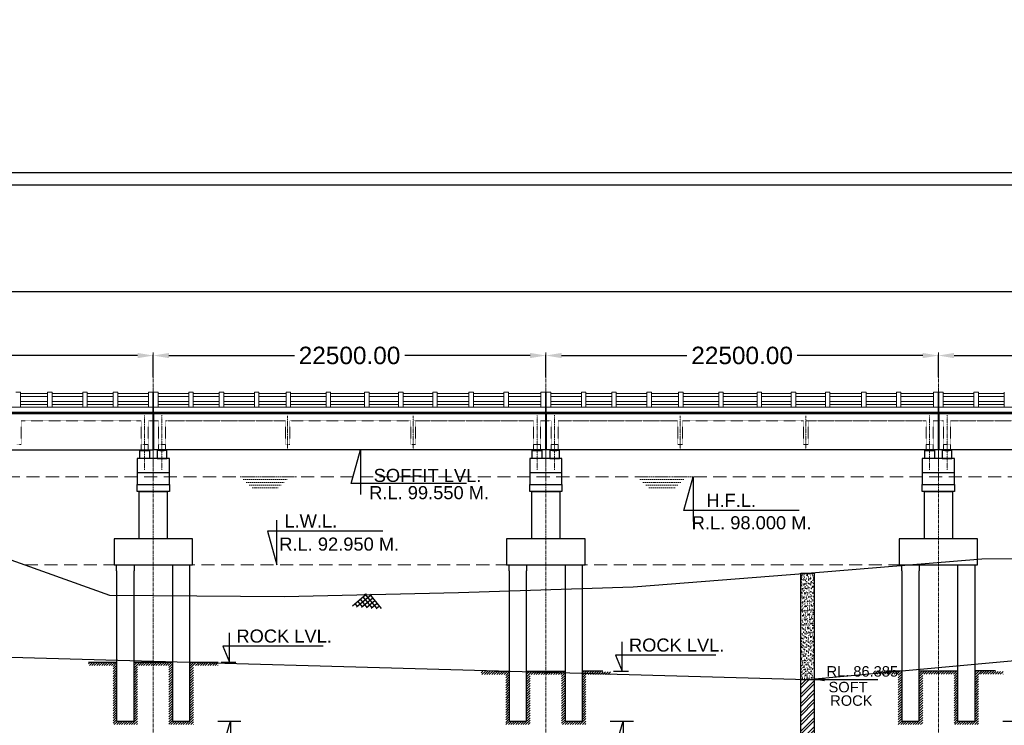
# Model space of a CAD drawing. Header units: inches. Extents: x 4599583 to 28059683, y 2538860 to 28133222499.
# Tile 20 of 89: x 4641029 to 4697463, y 28133014032 to 28133054472. Entities that reach past the tile are written whole.
import ezdxf

# ---------------------------------------------------------------- set-up
doc = ezdxf.new("R2010")
doc.units = ezdxf.units.IN
doc.header["$MEASUREMENT"] = 0
for name, pattern in [('CENTER', [2, 1.25, -0.25, 0.25, -0.25]), ('DASHED', [0.75, 0.5, -0.25]), ('DASHED2', [0.375, 0.25, -0.125]), ('HIDDEN', [0.375, 0.25, -0.125])]:
    doc.linetypes.add(name, pattern=pattern)
for name, color, linetype in [('3', 201, 'Continuous'), ('CENTER', 3, 'CENTER'), ('CHAINAGE', 7, 'Continuous'), ('CHNGE', 31, 'Continuous'), ('DRG', 210, 'Continuous'), ('text', 7, 'Continuous')]:
    doc.layers.add(name, color=color, linetype=linetype)
for name, color, linetype, lineweight in [('CEN', 3, 'CENTER', 13), ('GL', 5, 'Continuous', 30), ('PITCH', 8, 'Continuous', 5), ('STR', 7, 'Continuous', 25), ('SYM', 8, 'Continuous', 5)]:
    doc.layers.add(name, color=color, linetype=linetype, lineweight=lineweight)
doc.layers.add('dim', color=7, linetype='Continuous', plot=False)
doc.styles.add('L', font='arial.ttf')
doc.styles.add('ROMANS', font='arial.ttf')
doc.dimstyles.new('ROMANS', dxfattribs={"dimtxt": 1000, "dimasz": 850, "dimexe": 100, "dimexo": 100, "dimgap": 25, "dimtad": 1, "dimdec": 0, "dimzin": 9, "dimdsep": 46, "dimtxsty": 'ROMANS', "dimcen": 325, "dimclrd": 4, "dimclre": 4, "dimclrt": 6, "dimadec": 0, "dimazin": 0, "dimtfac": 1, "dimtdec": 0, "dimtmove": 0, "dimatfit": 3, "dimfxl": 1, "dimtolj": 1, "dimtzin": 9, "dimarcsym": 0})
doc.dimstyles.new('Standard$0', dxfattribs={"dimtxt": 60, "dimasz": 60, "dimexe": 60, "dimexo": 60, "dimgap": 25, "dimtad": 0, "dimtih": 1, "dimtoh": 1, "dimlfac": -0.001, "dimzin": 0, "dimdsep": 46, "dimtxsty": 'ROMANS', "dimcen": 30, "dimclrd": 256, "dimclre": 256, "dimclrt": 4, "dimadec": 0, "dimazin": 0, "dimtfac": 1, "dimtix": 1, "dimtofl": 0, "dimtmove": 0, "dimatfit": 0, "dimfxl": 1, "dimtolj": 1, "dimtzin": 0, "dimlwd": -1, "dimlwe": -1, "dimarcsym": 0})

# ---------------------------------------------------------------- blocks, each defined once
blk = doc.blocks.new('A$C691546F7')
at = {"layer": 'GL', "color": 71}
for p, q in [((0, 24), (545, 569)), ((181, 0), (749, 569)), ((385, 0), (820, 435)), ((846, 0), (411, 435)), ((1050, 0), (481, 569)), ((232, 0), (104, 128)), ((436, 0), (206, 230)), ((641, 0), (308, 332)), ((590, 0), (922, 332)), ((999, 0), (1127, 128))]:
    blk.add_line(p, q, dxfattribs=at)
for points in [[(1231, 24), (686, 569)], [(794, 0), (1025, 230)]]:
    blk.add_lwpolyline(points, dxfattribs=at)
blk = doc.blocks.new('*D59')
at = {"layer": 'Defpoints', "color": 0, "transparency": 16777216}
for p in [(4626184, 28133035224), (4626184, 28133033928), (4648684, 28133033928)]:
    blk.add_point(p, dxfattribs=at)
at = {"layer": 'DRG', "color": 4, "lineweight": -2, "transparency": 16777216}
for p, q in [((4626184, 28133033978), (4626184, 28133035274)), ((4627084, 28133035224), (4634275, 28133035224)), ((4647784, 28133035224), (4640594, 28133035224)), ((4648684, 28133033978), (4648684, 28133035274))]:
    blk.add_line(p, q, dxfattribs=at)
at = {"layer": 'DRG', "color": 4, "transparency": 16777216}
for points in [[(4627084, 28133035374), (4627084, 28133035074), (4626184, 28133035224)], [(4647784, 28133035374), (4647784, 28133035074), (4648684, 28133035224)]]:
    blk.add_solid(points, dxfattribs=at)
at = {"layer": 'DRG', "color": 6, "transparency": 16777216, "insert": (4637434, 28133035224), "char_height": 1000, "attachment_point": 5, "style": 'ROMANS'}
blk.add_mtext('\\A1;22500.00', dxfattribs=at)
blk = doc.blocks.new('*D60')
at = {"layer": 'Defpoints', "color": 0, "transparency": 16777216}
for p in [(4671184, 28133035224), (4648684, 28133033928), (4671184, 28133033928)]:
    blk.add_point(p, dxfattribs=at)
at = {"layer": 'DRG', "color": 4, "lineweight": -2, "transparency": 16777216}
for p, q in [((4648684, 28133033978), (4648684, 28133035274)), ((4649584, 28133035224), (4656775, 28133035224)), ((4670284, 28133035224), (4663094, 28133035224)), ((4671184, 28133033978), (4671184, 28133035274))]:
    blk.add_line(p, q, dxfattribs=at)
at = {"layer": 'DRG', "color": 4, "transparency": 16777216}
for points in [[(4649584, 28133035374), (4649584, 28133035074), (4648684, 28133035224)], [(4670284, 28133035374), (4670284, 28133035074), (4671184, 28133035224)]]:
    blk.add_solid(points, dxfattribs=at)
at = {"layer": 'DRG', "color": 6, "transparency": 16777216, "insert": (4659934, 28133035224), "char_height": 1000, "attachment_point": 5, "style": 'ROMANS'}
blk.add_mtext('\\A1;22500.00', dxfattribs=at)
blk = doc.blocks.new('*D61')
at = {"layer": 'Defpoints', "color": 0, "transparency": 16777216}
for p in [(4693684, 28133035224), (4671184, 28133033928), (4693684, 28133033928)]:
    blk.add_point(p, dxfattribs=at)
at = {"layer": 'DRG', "color": 4, "lineweight": -2, "transparency": 16777216}
for p, q in [((4671184, 28133033978), (4671184, 28133035274)), ((4672084, 28133035224), (4679275, 28133035224)), ((4692784, 28133035224), (4685594, 28133035224)), ((4693684, 28133033978), (4693684, 28133035274))]:
    blk.add_line(p, q, dxfattribs=at)
at = {"layer": 'DRG', "color": 4, "transparency": 16777216}
for points in [[(4672084, 28133035374), (4672084, 28133035074), (4671184, 28133035224)], [(4692784, 28133035374), (4692784, 28133035074), (4693684, 28133035224)]]:
    blk.add_solid(points, dxfattribs=at)
at = {"layer": 'DRG', "color": 6, "transparency": 16777216, "insert": (4682434, 28133035224), "char_height": 1000, "attachment_point": 5, "style": 'ROMANS'}
blk.add_mtext('\\A1;22500.00', dxfattribs=at)
blk = doc.blocks.new('*D62')
at = {"layer": 'Defpoints', "color": 0, "transparency": 16777216}
for p in [(4716184, 28133035224), (4693684, 28133033928), (4716184, 28133033928)]:
    blk.add_point(p, dxfattribs=at)
at = {"layer": 'DRG', "color": 4, "lineweight": -2, "transparency": 16777216}
for p, q in [((4693684, 28133033978), (4693684, 28133035274)), ((4694584, 28133035224), (4701775, 28133035224)), ((4715284, 28133035224), (4708094, 28133035224)), ((4716184, 28133033978), (4716184, 28133035274))]:
    blk.add_line(p, q, dxfattribs=at)
at = {"layer": 'DRG', "color": 4, "transparency": 16777216}
for points in [[(4694584, 28133035374), (4694584, 28133035074), (4693684, 28133035224)], [(4715284, 28133035374), (4715284, 28133035074), (4716184, 28133035224)]]:
    blk.add_solid(points, dxfattribs=at)
at = {"layer": 'DRG', "color": 6, "transparency": 16777216, "insert": (4704934, 28133035224), "char_height": 1000, "attachment_point": 5, "style": 'ROMANS'}
blk.add_mtext('\\A1;22500.00', dxfattribs=at)
blk = doc.blocks.new('*D64')
at = {"layer": 'Defpoints', "color": 0, "transparency": 16777216}
for p in [(4896184, 28133038893), (4626184, 28133036143), (4896184, 28133036143)]:
    blk.add_point(p, dxfattribs=at)
at = {"layer": 'DRG', "color": 4, "lineweight": -2, "transparency": 16777216}
for p, q in [((4626184, 28133036193), (4626184, 28133038943)), ((4627134, 28133038893), (4703863, 28133038893)), ((4895234, 28133038893), (4818506, 28133038893)), ((4896184, 28133036193), (4896184, 28133038943))]:
    blk.add_line(p, q, dxfattribs=at)
at = {"layer": 'DRG', "color": 4, "transparency": 16777216}
for points in [[(4627134, 28133039051), (4627134, 28133038734), (4626184, 28133038893)], [(4895234, 28133039051), (4895234, 28133038734), (4896184, 28133038893)]]:
    blk.add_solid(points, dxfattribs=at)
at = {"layer": 'DRG', "color": 6, "transparency": 16777216, "insert": (4761184, 28133038893), "char_height": 1050, "attachment_point": 5, "style": 'ROMANS'}
blk.add_mtext('\\A1;{\\fTimes New Roman|b0|i0|c0|p18;\\H1.4286x;TOTAL LENGTH OF BRIDGE BETWEEN FACE OF DIRT WALLS 270.000 MTS. (12 SPANS @ 22.500 MTS. C/C EACH)}', dxfattribs=at)

msp = doc.modelspace()

# ---------------------------------------------------------------- hatches: boundary and pattern name
at = {"layer": 'PITCH'}
h = msp.add_hatch(dxfattribs=at)
h.set_pattern_fill('ANGLE', color=256, scale=100, style=0)
h.set_pattern_definition([(360, (4520870.005, 28132776660.556), (2e-14, 27.5), [20, -7.5]), (90, (4520870.005, 28132776660.556), (-27.5, 2e-14), [20, -7.5])])
h.paths.add_polyline_path([(4648059.369, 28133029822.508), (4648309.369, 28133029822.508), (4648309.369, 28133029783.508), (4648059.369, 28133029783.508)])
h = msp.add_hatch(dxfattribs=at)
h.set_pattern_fill('ANGLE', color=256, scale=100, style=0)
h.set_pattern_definition([(180, (4776498.733, 28132776660.556), (2e-14, 27.5), [20, -7.5]), (90, (4776498.733, 28132776660.556), (27.5, -2e-14), [20, -7.5])])
h.paths.add_polyline_path([(4649309.369, 28133029822.508), (4649059.369, 28133029822.508), (4649059.369, 28133029783.508), (4649309.369, 28133029783.508)])
h = msp.add_hatch(dxfattribs=at)
h.set_pattern_fill('ANGLE', color=256, scale=100, style=0)
h.set_pattern_definition([(360, (4543370.005, 28132776660.556), (2e-14, 27.5), [20, -7.5]), (90, (4543370.005, 28132776660.556), (-27.5, 2e-14), [20, -7.5])])
h.paths.add_polyline_path([(4670559.369, 28133029822.508), (4670809.369, 28133029822.508), (4670809.369, 28133029783.508), (4670559.369, 28133029783.508)])
h = msp.add_hatch(dxfattribs=at)
h.set_pattern_fill('ANGLE', color=256, scale=100, style=0)
h.set_pattern_definition([(180, (4798998.733, 28132776660.556), (2e-14, 27.5), [20, -7.5]), (90, (4798998.733, 28132776660.556), (27.5, -2e-14), [20, -7.5])])
h.paths.add_polyline_path([(4671809.369, 28133029822.508), (4671559.369, 28133029822.508), (4671559.369, 28133029783.508), (4671809.369, 28133029783.508)])
h = msp.add_hatch(dxfattribs=at)
h.set_pattern_fill('ANGLE', color=256, scale=100, style=0)
h.set_pattern_definition([(360, (4565870.005, 28132776660.556), (2e-14, 27.5), [20, -7.5]), (90, (4565870.005, 28132776660.556), (-27.5, 2e-14), [20, -7.5])])
h.paths.add_polyline_path([(4693059.369, 28133029822.508), (4693309.369, 28133029822.508), (4693309.369, 28133029783.508), (4693059.369, 28133029783.508)])
h = msp.add_hatch(dxfattribs=at)
h.set_pattern_fill('ANGLE', color=256, scale=100, style=0)
h.set_pattern_definition([(180, (4821498.733, 28132776660.556), (2e-14, 27.5), [20, -7.5]), (90, (4821498.733, 28132776660.556), (27.5, -2e-14), [20, -7.5])])
h.paths.add_polyline_path([(4694309.369, 28133029822.508), (4694059.369, 28133029822.508), (4694059.369, 28133029783.508), (4694309.369, 28133029783.508)])
at = {"layer": 'SYM'}
h = msp.add_hatch(dxfattribs=at)
h.set_pattern_fill('ANSI31', color=256, scale=800, style=0)
h.set_pattern_definition([(45, (-1021760.13, 28133963954.07), (-70.7106781, 70.7106781), [])])
h.paths.add_polyline_path([(4646584.369, 28133017654.608), (4644972.869, 28133017654.608), (4644972.869, 28133017454.608), (4646384.369, 28133017454.608), (4646384.369, 28133014072.508), (4647784.369, 28133014072.508), (4647784.369, 28133017454.608), (4648684.369, 28133017454.608), (4648684.369, 28133017654.608), (4647584.369, 28133017654.608), (4647584.369, 28133014272.508), (4646584.369, 28133014272.508)])
h.paths.add_polyline_path([(4649784.369, 28133017654.608), (4648684.369, 28133017654.608), (4648684.369, 28133017454.608), (4649584.369, 28133017454.608), (4649584.369, 28133014072.508), (4650984.369, 28133014072.508), (4650984.369, 28133017454.608), (4652395.869, 28133017454.608), (4652395.869, 28133017609.217), (4650784.369, 28133017654.608), (4650784.369, 28133014272.508), (4649784.369, 28133014272.508)])
h = msp.add_hatch(dxfattribs=at)
h.set_pattern_fill('ANSI31', color=256, scale=800, style=0)
h.set_pattern_definition([(45, (-999260.13, 28133963438.62), (-70.7106781, 70.7106781), [])])
h.paths.add_polyline_path([(4669084.369, 28133017139.158), (4667472.869, 28133017139.158), (4667472.869, 28133016939.158), (4668884.369, 28133016939.158), (4668884.369, 28133014072.508), (4670284.369, 28133014072.508), (4670284.369, 28133016939.158), (4671184.369, 28133016939.158), (4671184.369, 28133017139.158), (4670084.369, 28133017139.158), (4670084.369, 28133014272.508), (4669084.369, 28133014272.508)])
h.paths.add_polyline_path([(4672284.369, 28133017139.158), (4671184.369, 28133017139.158), (4671184.369, 28133016939.158), (4672084.369, 28133016939.158), (4672084.369, 28133014072.508), (4673484.369, 28133014072.508), (4673484.369, 28133016939.158), (4674895.869, 28133016939.158), (4674895.869, 28133017093.767), (4673284.369, 28133017139.158), (4673284.369, 28133014272.508), (4672284.369, 28133014272.508)])
h = msp.add_hatch(dxfattribs=at)
h.set_pattern_fill('ANSI31', color=256, scale=800, style=0)
h.set_pattern_definition([(45, (-976760.13, 28133963452.87), (-70.7106781, 70.7106781), [])])
h.paths.add_polyline_path([(4691584.369, 28133017153.408), (4689972.869, 28133017153.408), (4689972.869, 28133016953.408), (4691384.369, 28133016953.408), (4691384.369, 28133014072.508), (4692784.369, 28133014072.508), (4692784.369, 28133016953.408), (4693684.369, 28133016953.408), (4693684.369, 28133017153.408), (4692584.369, 28133017153.408), (4692584.369, 28133014272.508), (4691584.369, 28133014272.508)])
h.paths.add_polyline_path([(4694784.369, 28133017153.408), (4693684.369, 28133017153.408), (4693684.369, 28133016953.408), (4694584.369, 28133016953.408), (4694584.369, 28133014072.508), (4695984.369, 28133014072.508), (4695984.369, 28133016953.408), (4697395.869, 28133016953.408), (4697395.869, 28133017108.017), (4695784.369, 28133017153.408), (4695784.369, 28133014272.508), (4694784.369, 28133014272.508)])
at = {"layer": 'text'}
h = msp.add_hatch(dxfattribs=at)
h.set_pattern_fill('AR-SAND', color=0, scale=100, style=0)
h.set_pattern_definition([(37.5, (4396563.67, 28133418502.55), (-6.299336, 192.682377), [0, -152, 0, -170, 0, -162.5]), (7.5, (4396563.67, 28133418502.55), (176.97767, 282.2146), [0, -82, 0, -137, 0, -52.5]), (327.5, (4396440.67, 28133418502.55), (311.414186, 0.565905), [0, -50, 0, -180, 0, -235]), (317.5, (4396440.67, 28133418502.55), (300.61266, 87.76756), [0, -25, 0, -118, 0, -135])])
h.paths.add_polyline_path([(4685798.304, 28133016657.508), (4686570.433, 28133016657.508), (4686570.433, 28133022757.508), (4685798.304, 28133022757.508)])
h = msp.add_hatch(dxfattribs=at)
h.set_pattern_fill('ANSI32', color=0, scale=1000, style=0)
h.set_pattern_definition([(45, (4382720.8, 28133396334.4), (-265.16504, 265.16504), []), (45, (4382897.57, 28133396334.4), (-265.16504, 265.16504), [])])
h.paths.add_polyline_path([(4686570.433, 28133016657.508), (4685798.304, 28133016657.508), (4685798.304, 28133006557.508), (4686570.433, 28133006557.508)])

# ---------------------------------------------------------------- linework, layer by layer
at = {"color": 7, "ltscale": 0.9}
for p, q in [((4648664.369, 28133031972.508), (4648664.369, 28133029822.508)), ((4648704.369, 28133031897.508), (4648704.369, 28133029822.508)), ((4671164.369, 28133031972.508), (4671164.369, 28133029822.508)), ((4671204.369, 28133031972.508), (4671204.369, 28133029822.508)), ((4693664.369, 28133031972.508), (4693664.369, 28133029822.508)), ((4693704.369, 28133031972.508), (4693704.369, 28133029822.508))]:
    msp.add_line(p, q, dxfattribs=at)
at = {"color": 7, "lineweight": 25, "ltscale": 0.5}
for p, q in [((4648704.369, 28133031897.508), (4648704.369, 28133029822.508)), ((4671204.369, 28133031897.508), (4671204.369, 28133029822.508)), ((4693704.369, 28133031897.508), (4693704.369, 28133029822.508))]:
    msp.add_line(p, q, dxfattribs=at)
for p, q in [((4668294.369, 28133017139.158), (4669084.369, 28133017139.158)), ((4670084.369, 28133017139.158), (4672284.369, 28133017139.158)), ((4674456.593, 28133017139.158), (4673284.369, 28133017139.158)), ((4690794.369, 28133017153.408), (4691584.369, 28133017153.408)), ((4692584.369, 28133017153.408), (4694784.369, 28133017153.408)), ((4696956.593, 28133017153.408), (4695784.369, 28133017153.408))]:
    msp.add_line(p, q)
for points in [[(4648059.369, 28133029822.508), (4648309.369, 28133029822.508), (4648309.369, 28133029783.508), (4648059.369, 28133029783.508)], [(4649309.369, 28133029822.508), (4649059.369, 28133029822.508), (4649059.369, 28133029783.508), (4649309.369, 28133029783.508)], [(4670559.369, 28133029822.508), (4670809.369, 28133029822.508), (4670809.369, 28133029783.508), (4670559.369, 28133029783.508)], [(4671809.369, 28133029822.508), (4671559.369, 28133029822.508), (4671559.369, 28133029783.508), (4671809.369, 28133029783.508)], [(4693059.369, 28133029822.508), (4693309.369, 28133029822.508), (4693309.369, 28133029783.508), (4693059.369, 28133029783.508)], [(4694309.369, 28133029822.508), (4694059.369, 28133029822.508), (4694059.369, 28133029783.508), (4694309.369, 28133029783.508)], [(4647909.369, 28133029783.508), (4648459.369, 28133029783.508), (4648459.369, 28133029322.508), (4647909.369, 28133029322.508)], [(4649459.369, 28133029783.508), (4648909.369, 28133029783.508), (4648909.369, 28133029322.508), (4649459.369, 28133029322.508)], [(4670409.369, 28133029783.508), (4670959.369, 28133029783.508), (4670959.369, 28133029322.508), (4670409.369, 28133029322.508)], [(4671959.369, 28133029783.508), (4671409.369, 28133029783.508), (4671409.369, 28133029322.508), (4671959.369, 28133029322.508)], [(4692909.369, 28133029783.508), (4693459.369, 28133029783.508), (4693459.369, 28133029322.508), (4692909.369, 28133029322.508)], [(4694459.369, 28133029783.508), (4693909.369, 28133029783.508), (4693909.369, 28133029322.508), (4694459.369, 28133029322.508)]]:
    msp.add_lwpolyline(points, close=True, dxfattribs=at)
at = {"ltscale": 1000}
for points in [[(4646584.369, 28133022889.361), (4646584.369, 28133023222.508), (4647584.369, 28133023222.508), (4647584.369, 28133022889.361)], [(4669084.369, 28133022889.361), (4669084.369, 28133023222.508), (4670084.369, 28133023222.508), (4670084.369, 28133022889.361)], [(4691584.369, 28133022889.361), (4691584.369, 28133023222.508), (4692584.369, 28133023222.508), (4692584.369, 28133022889.361)]]:
    msp.add_lwpolyline(points, dxfattribs=at)
at = {"layer": '3', "color": 87, "linetype": 'HIDDEN', "lineweight": 5, "ltscale": 50}
for p, q in [((4641114.369, 28133030122.508), (4641114.369, 28133031487.508)), ((4641114.369, 28133031487.508), (4647984.369, 28133031487.508)), ((4647984.369, 28133029822.508), (4647984.369, 28133031487.508)), ((4648664.369, 28133031487.508), (4648384.369, 28133031487.508)), ((4648384.369, 28133029822.508), (4648384.369, 28133031487.508)), ((4648384.369, 28133031487.508), (4648664.369, 28133031487.508)), ((4648704.369, 28133031487.508), (4648984.369, 28133031487.508)), ((4648984.369, 28133029822.508), (4648984.369, 28133031487.508)), ((4649384.369, 28133029822.508), (4649384.369, 28133031487.508)), ((4649384.369, 28133031487.508), (4656219.774, 28133031487.508)), ((4656254.369, 28133031487.508), (4649384.369, 28133031487.508)), ((4656254.369, 28133030122.508), (4656254.369, 28133031487.508)), ((4656514.369, 28133030122.508), (4656514.369, 28133031487.508)), ((4663454.369, 28133031487.508), (4656514.369, 28133031487.508)), ((4663454.369, 28133030122.508), (4663454.369, 28133031487.508)), ((4663454.369, 28133030122.508), (4663454.369, 28133031487.508)), ((4663614.369, 28133031487.508), (4670484.369, 28133031487.508)), ((4663714.369, 28133030122.508), (4663714.369, 28133031487.508)), ((4670484.369, 28133031487.508), (4663714.369, 28133031487.508)), ((4663714.369, 28133030122.508), (4663714.369, 28133031487.508)), ((4670484.369, 28133031487.508), (4663714.369, 28133031487.508)), ((4670484.369, 28133029822.508), (4670484.369, 28133031487.508)), ((4671164.369, 28133031487.508), (4670884.369, 28133031487.508)), ((4670884.369, 28133029822.508), (4670884.369, 28133031487.508)), ((4670884.369, 28133031487.508), (4671164.369, 28133031487.508)), ((4671204.369, 28133031487.508), (4671484.369, 28133031487.508)), ((4671484.369, 28133029822.508), (4671484.369, 28133031487.508)), ((4671884.369, 28133029822.508), (4671884.369, 28133031487.508)), ((4671884.369, 28133031487.508), (4678719.774, 28133031487.508)), ((4678754.369, 28133031487.508), (4671884.369, 28133031487.508)), ((4678754.369, 28133030122.508), (4678754.369, 28133031487.508)), ((4679014.369, 28133030122.508), (4679014.369, 28133031487.508)), ((4685954.369, 28133031487.508), (4679014.369, 28133031487.508)), ((4685954.369, 28133030122.508), (4685954.369, 28133031487.508)), ((4685954.369, 28133030122.508), (4685954.369, 28133031487.508)), ((4686114.369, 28133031487.508), (4692984.369, 28133031487.508)), ((4686214.369, 28133030122.508), (4686214.369, 28133031487.508)), ((4692984.369, 28133031487.508), (4686214.369, 28133031487.508)), ((4686214.369, 28133030122.508), (4686214.369, 28133031487.508)), ((4692984.369, 28133031487.508), (4686214.369, 28133031487.508)), ((4692984.369, 28133029822.508), (4692984.369, 28133031487.508)), ((4693664.369, 28133031487.508), (4693384.369, 28133031487.508)), ((4693384.369, 28133029822.508), (4693384.369, 28133031487.508)), ((4693384.369, 28133031487.508), (4693664.369, 28133031487.508)), ((4693704.369, 28133031487.508), (4693984.369, 28133031487.508)), ((4693984.369, 28133029822.508), (4693984.369, 28133031487.508)), ((4694384.369, 28133029822.508), (4694384.369, 28133031487.508)), ((4694384.369, 28133031487.508), (4701219.774, 28133031487.508)), ((4701254.369, 28133031487.508), (4694384.369, 28133031487.508)), ((4641114.369, 28133030122.508), (4640854.369, 28133030122.508)), ((4647984.369, 28133030122.508), (4648384.369, 28133030122.508)), ((4649384.369, 28133030122.508), (4648984.369, 28133030122.508)), ((4656514.369, 28133030122.508), (4656254.369, 28133030122.508)), ((4663714.369, 28133030122.508), (4663454.369, 28133030122.508)), ((4670484.369, 28133030122.508), (4670884.369, 28133030122.508)), ((4671884.369, 28133030122.508), (4671484.369, 28133030122.508)), ((4679014.369, 28133030122.508), (4678754.369, 28133030122.508)), ((4686214.369, 28133030122.508), (4685954.369, 28133030122.508)), ((4692984.369, 28133030122.508), (4693384.369, 28133030122.508)), ((4694384.369, 28133030122.508), (4693984.369, 28133030122.508))]:
    msp.add_line(p, q, dxfattribs=at)
at = {"layer": 'CEN', "ltscale": 150}
for p, q in [((4648684.369, 28133035406.074), (4648684.369, 28133013512.074)), ((4671184.369, 28133035406.074), (4671184.369, 28133013512.074)), ((4693684.369, 28133035406.074), (4693684.369, 28133013512.074))]:
    msp.add_line(p, q, dxfattribs=at)
at = {"layer": 'CEN', "ltscale": 0.2}
for p, q in [((4648684.369, 28133028828.372), (4648684.369, 28133033471.516)), ((4648684.369, 28133028828.372), (4648684.369, 28133033471.516)), ((4671184.369, 28133028828.372), (4671184.369, 28133033471.516)), ((4671184.369, 28133028828.372), (4671184.369, 28133033471.516)), ((4693684.369, 28133028828.372), (4693684.369, 28133033471.516)), ((4693684.369, 28133028828.372), (4693684.369, 28133033471.516))]:
    msp.add_line(p, q, dxfattribs=at)
at = {"layer": 'CEN', "ltscale": 10}
for p, q in [((4648184.369, 28133028665.882), (4648184.369, 28133031790.387)), ((4649184.369, 28133028665.882), (4649184.369, 28133031798.468)), ((4656384.369, 28133029872.508), (4656384.369, 28133031772.508)), ((4663584.369, 28133029872.508), (4663584.369, 28133031772.508)), ((4663584.369, 28133029872.508), (4663584.369, 28133031772.508)), ((4670684.369, 28133028665.882), (4670684.369, 28133031790.387)), ((4671684.369, 28133028665.882), (4671684.369, 28133031798.468)), ((4678884.369, 28133029872.508), (4678884.369, 28133031772.508)), ((4686084.369, 28133029872.508), (4686084.369, 28133031772.508)), ((4686084.369, 28133029872.508), (4686084.369, 28133031772.508)), ((4693184.369, 28133028665.882), (4693184.369, 28133031790.387)), ((4694184.369, 28133028665.882), (4694184.369, 28133031798.468))]:
    msp.add_line(p, q, dxfattribs=at)
at = {"layer": 'CENTER', "color": 0, "linetype": 'Continuous'}
msp.add_lwpolyline([(4599583.245, 28133045717.462), (4917789.681, 28133045717.462), (4917789.681, 28132837989.552), (4599583.245, 28132837989.552)], close=True, dxfattribs=at)
at = {"layer": 'CHAINAGE', "linetype": 'ByBlock'}
for p, q in [((4648704.369, 28133029822.508), (4648704.369, 28133031972.508)), ((4648704.369, 28133031897.508), (4671164.369, 28133031897.508)), ((4671204.369, 28133031897.508), (4693664.369, 28133031897.508)), ((4671204.369, 28133029822.508), (4671204.369, 28133031897.508)), ((4693704.369, 28133031897.508), (4716164.369, 28133031897.508)), ((4693704.369, 28133029822.508), (4693704.369, 28133031897.508)), ((4626204.369, 28133029822.508), (4648664.369, 28133029822.508)), ((4671164.369, 28133029822.508), (4648704.369, 28133029822.508)), ((4693664.369, 28133029822.508), (4671204.369, 28133029822.508)), ((4716164.369, 28133029822.508), (4693704.369, 28133029822.508))]:
    msp.add_line(p, q, dxfattribs=at)
at = {"layer": 'CHNGE', "color": 50}
msp.add_lwpolyline([(4600293.869, 28133045006.838), (4917079.057, 28133045006.838), (4917079.057, 28132838700.176), (4600293.869, 28132838700.176)], close=True, dxfattribs=at)
at = {"layer": 'dim', "ltscale": 5}
for p, q in [((4652572.119, 28133017651.608), (4653425.119, 28133017651.608)), ((4675072.119, 28133017136.158), (4675925.119, 28133017136.158)), ((4652376.619, 28133014272.508), (4653703.619, 28133014272.508)), ((4674876.619, 28133014272.508), (4676203.619, 28133014272.508)), ((4697376.619, 28133014272.508), (4698703.619, 28133014272.508))]:
    msp.add_line(p, q, dxfattribs=at)
for points in [[(4658430.137, 28133018558.621), (4652674.315, 28133018558.621), (4653059.869, 28133017651.608), (4653059.869, 28133019336.105)], [(4680930.137, 28133018043.171), (4675174.315, 28133018043.171), (4675559.869, 28133017136.158), (4675559.869, 28133018820.655)], [(4660089.776, 28133012968.494), (4652732.815, 28133012968.494), (4653118.369, 28133014272.508), (4653118.369, 28133012191.01)], [(4682589.776, 28133012968.494), (4675232.815, 28133012968.494), (4675618.369, 28133014272.508), (4675618.369, 28133012191.01)]]:
    msp.add_lwpolyline(points, dxfattribs=at)
at = {"layer": 'GL', "lineweight": 30}
msp.add_lwpolyline([(4611184.369, 28133031732.508), (4616184.369, 28133029622.508), (4626184.369, 28133025847.508), (4636184.369, 28133025062.508), (4646184.369, 28133021482.508), (4656184.369, 28133021422.508), (4666184.369, 28133021642.508), (4676184.369, 28133021962.508), (4686184.369, 28133022757.508), (4696184.369, 28133023567.508), (4706184.369, 28133023582.508), (4716184.369, 28133023612.508), (4726184.369, 28133024662.508), (4736184.369, 28133024642.508), (4746184.369, 28133023687.508), (4756184.369, 28133023582.508)], dxfattribs=at)
at = {"layer": 'PITCH', "linetype": 'DASHED2', "ltscale": 3000}
msp.add_line((4626784.369, 28133028272.508), (4895584.369, 28133028272.508), dxfattribs=at)
at = {"layer": 'PITCH', "linetype": 'DASHED2', "ltscale": 300}
for p, q in [((4653670.369, 28133028272.508), (4656892.869, 28133028272.508)), ((4653839.744, 28133028112.508), (4656359.494, 28133028112.508)), ((4676408.869, 28133028272.508), (4679631.369, 28133028272.508)), ((4676578.244, 28133028112.508), (4679097.994, 28133028112.508)), ((4654009.119, 28133027952.508), (4656190.119, 28133027952.508)), ((4654178.494, 28133027792.508), (4656020.744, 28133027792.508)), ((4654347.869, 28133027632.508), (4655851.369, 28133027632.508)), ((4676747.619, 28133027952.508), (4678928.619, 28133027952.508)), ((4676916.994, 28133027792.508), (4678759.244, 28133027792.508)), ((4677086.369, 28133027632.508), (4678589.869, 28133027632.508))]:
    msp.add_line(p, q, dxfattribs=at)
at = {"layer": 'PITCH', "color": 150, "linetype": 'DASHED2', "ltscale": 3000}
msp.add_line((4641324.034, 28133023222.508), (4691925.11, 28133023222.508), dxfattribs=at)
at = {"layer": 'STR'}
for p, q in [((4626184.369, 28133031972.508), (4648664.369, 28133031972.508)), ((4626204.369, 28133031897.508), (4648664.369, 28133031897.508)), ((4648704.369, 28133031972.508), (4896184.369, 28133031972.508)), ((4896164.369, 28133031897.508), (4648704.369, 28133031897.508)), ((4647759.369, 28133028522.508), (4649609.369, 28133028522.508)), ((4670259.369, 28133028522.508), (4672109.369, 28133028522.508)), ((4692759.369, 28133028522.508), (4694609.369, 28133028522.508))]:
    msp.add_line(p, q, dxfattribs=at)
at = {"layer": 'STR', "color": 2}
for p, q in [((4648664.369, 28133029822.508), (4648704.369, 28133029822.508)), ((4648664.369, 28133029822.508), (4648704.369, 28133029822.508)), ((4671164.369, 28133029822.508), (4671204.369, 28133029822.508)), ((4671164.369, 28133029822.508), (4671204.369, 28133029822.508)), ((4693664.369, 28133029822.508), (4693704.369, 28133029822.508)), ((4693664.369, 28133029822.508), (4693704.369, 28133029822.508))]:
    msp.add_line(p, q, dxfattribs=at)
at = {"layer": 'STR', "color": 7}
for p, q in [((4644972.869, 28133017654.608), (4646584.369, 28133017654.608)), ((4647584.369, 28133017654.608), (4649784.369, 28133017654.608)), ((4650784.369, 28133017654.608), (4652395.869, 28133017654.608))]:
    msp.add_line(p, q, dxfattribs=at)
at = {"layer": 'STR'}
for points in [[(4649609.369, 28133029322.508), (4647759.369, 28133029322.508), (4647759.369, 28133028872.508), (4647759.369, 28133027829.964), (4649609.369, 28133027829.964), (4649609.369, 28133028872.508), (4649609.369, 28133029322.508)], [(4672109.369, 28133029322.508), (4670259.369, 28133029322.508), (4670259.369, 28133028872.508), (4670259.369, 28133027829.964), (4672109.369, 28133027829.964), (4672109.369, 28133028872.508), (4672109.369, 28133029322.508)], [(4694609.369, 28133029322.508), (4692759.369, 28133029322.508), (4692759.369, 28133028872.508), (4692759.369, 28133027829.964), (4694609.369, 28133027829.964), (4694609.369, 28133028872.508), (4694609.369, 28133029322.508)], [(4649784.369, 28133023222.508), (4649784.369, 28133014272.508), (4650784.369, 28133014272.508), (4650784.369, 28133023222.508)], [(4672284.369, 28133023222.508), (4672284.369, 28133014272.508), (4673284.369, 28133014272.508), (4673284.369, 28133023222.508)], [(4694784.369, 28133023222.508), (4694784.369, 28133014272.508), (4695784.369, 28133014272.508), (4695784.369, 28133023222.508)], [(4646584.369, 28133022889.361), (4646584.369, 28133014272.508), (4647584.369, 28133014272.508), (4647584.369, 28133022889.361)], [(4669084.369, 28133022889.361), (4669084.369, 28133014272.508), (4670084.369, 28133014272.508), (4670084.369, 28133022889.361)], [(4691584.369, 28133022889.361), (4691584.369, 28133014272.508), (4692584.369, 28133014272.508), (4692584.369, 28133022889.361)]]:
    msp.add_lwpolyline(points, dxfattribs=at)
for points in [[(4647759.369, 28133027829.964), (4649609.369, 28133027829.964), (4649609.369, 28133027429.964), (4647759.369, 28133027429.964)], [(4670259.369, 28133027829.964), (4672109.369, 28133027829.964), (4672109.369, 28133027429.964), (4670259.369, 28133027429.964)], [(4692759.369, 28133027829.964), (4694609.369, 28133027829.964), (4694609.369, 28133027429.964), (4692759.369, 28133027429.964)], [(4647884.369, 28133027429.964), (4649484.369, 28133027429.964), (4649484.369, 28133024722.508), (4647884.369, 28133024722.508)], [(4670384.369, 28133027429.964), (4671984.369, 28133027429.964), (4671984.369, 28133024722.508), (4670384.369, 28133024722.508)], [(4692884.369, 28133027429.964), (4694484.369, 28133027429.964), (4694484.369, 28133024722.508), (4692884.369, 28133024722.508)]]:
    msp.add_lwpolyline(points, close=True, dxfattribs=at)
at = {"layer": 'STR', "ltscale": 1000}
for points in [[(4650934.369, 28133024722.508), (4646434.369, 28133024722.508), (4646434.369, 28133023222.508), (4650934.369, 28133023222.508)], [(4673434.369, 28133024722.508), (4668934.369, 28133024722.508), (4668934.369, 28133023222.508), (4673434.369, 28133023222.508)], [(4695934.369, 28133024722.508), (4691434.369, 28133024722.508), (4691434.369, 28133023222.508), (4695934.369, 28133023222.508)]]:
    msp.add_lwpolyline(points, close=True, dxfattribs=at)
at = {"layer": 'STR', "color": 31}
msp.add_lwpolyline([(4626184.369, 28133018347.508), (4686184.369, 28133016657.508), (4716184.369, 28133019412.508), (4746184.369, 28133019737.508), (4776184.369, 28133018802.508)], dxfattribs=at)
at = {"layer": 'SYM'}
for p, q in [((4641072.948, 28133033117.508), (4640812.948, 28133033117.508)), ((4642889.848, 28133033117.508), (4642629.848, 28133033117.508)), ((4642629.848, 28133033117.508), (4642629.848, 28133032272.508)), ((4644905.578, 28133033117.508), (4644645.578, 28133033117.508)), ((4644645.578, 28133033117.508), (4644645.578, 28133032272.508)), ((4644905.578, 28133033117.508), (4644905.578, 28133032272.508)), ((4646648.639, 28133033117.508), (4646388.639, 28133033117.508)), ((4646388.639, 28133033117.508), (4646388.639, 28133032272.508)), ((4648664.369, 28133033117.508), (4648404.369, 28133033117.508)), ((4648404.369, 28133033117.508), (4648404.369, 28133032272.508)), ((4648664.369, 28133033117.508), (4648664.369, 28133031972.508)), ((4648704.369, 28133033117.508), (4648964.369, 28133033117.508)), ((4648704.369, 28133033117.508), (4648704.369, 28133031972.508)), ((4648964.369, 28133033117.508), (4648964.369, 28133032272.508)), ((4650720.099, 28133033117.508), (4650980.099, 28133033117.508)), ((4650980.099, 28133033117.508), (4650980.099, 28133032272.508)), ((4652463.16, 28133033117.508), (4652723.16, 28133033117.508)), ((4652463.16, 28133033117.508), (4652463.16, 28133032272.508)), ((4652723.16, 28133033117.508), (4652723.16, 28133032272.508)), ((4654478.89, 28133033117.508), (4654738.89, 28133033117.508)), ((4654738.89, 28133033117.508), (4654738.89, 28133032272.508)), ((4656295.79, 28133033117.508), (4656555.79, 28133033117.508)), ((4656555.79, 28133033117.508), (4656555.79, 28133032272.508)), ((4658593.128, 28133033117.508), (4658852.128, 28133033117.508)), ((4658852.128, 28133033117.508), (4658852.128, 28133032272.508)), ((4660795.477, 28133033117.508), (4661055.477, 28133033117.508)), ((4661055.477, 28133033117.508), (4661055.477, 28133032272.508)), ((4662747.743, 28133033117.508), (4663007.743, 28133033117.508)), ((4663007.743, 28133033117.508), (4663007.743, 28133032272.508)), ((4664706.139, 28133033117.508), (4664966.139, 28133033117.508)), ((4664966.139, 28133033117.508), (4664966.139, 28133032272.508)), ((4666775.878, 28133033117.508), (4667035.878, 28133033117.508)), ((4667035.878, 28133033117.508), (4667035.878, 28133032272.508)), ((4668779.188, 28133033117.508), (4669039.188, 28133033117.508)), ((4669039.188, 28133033117.508), (4669039.188, 28133032272.508)), ((4670905.278, 28133033117.508), (4671165.278, 28133033117.508)), ((4671164.369, 28133033117.508), (4671164.369, 28133031972.508)), ((4671164.369, 28133033117.508), (4671164.369, 28133031972.508)), ((4671204.369, 28133033117.508), (4671464.369, 28133033117.508)), ((4671204.369, 28133033117.508), (4671204.369, 28133031972.508)), ((4671464.369, 28133033117.508), (4671464.369, 28133032272.508)), ((4673220.099, 28133033117.508), (4673480.099, 28133033117.508)), ((4673480.099, 28133033117.508), (4673480.099, 28133032272.508)), ((4674963.16, 28133033117.508), (4675223.16, 28133033117.508)), ((4674963.16, 28133033117.508), (4674963.16, 28133032272.508)), ((4675223.16, 28133033117.508), (4675223.16, 28133032272.508)), ((4676978.89, 28133033117.508), (4677238.89, 28133033117.508)), ((4677238.89, 28133033117.508), (4677238.89, 28133032272.508)), ((4678795.79, 28133033117.508), (4679055.79, 28133033117.508)), ((4679055.79, 28133033117.508), (4679055.79, 28133032272.508)), ((4681093.128, 28133033117.508), (4681352.128, 28133033117.508)), ((4681352.128, 28133033117.508), (4681352.128, 28133032272.508)), ((4683295.477, 28133033117.508), (4683555.477, 28133033117.508)), ((4683555.477, 28133033117.508), (4683555.477, 28133032272.508)), ((4685247.743, 28133033117.508), (4685507.743, 28133033117.508)), ((4685507.743, 28133033117.508), (4685507.743, 28133032272.508)), ((4687206.139, 28133033117.508), (4687466.139, 28133033117.508)), ((4687466.139, 28133033117.508), (4687466.139, 28133032272.508)), ((4689275.878, 28133033117.508), (4689535.878, 28133033117.508)), ((4689535.878, 28133033117.508), (4689535.878, 28133032272.508)), ((4691279.188, 28133033117.508), (4691539.188, 28133033117.508)), ((4691539.188, 28133033117.508), (4691539.188, 28133032272.508)), ((4693405.278, 28133033117.508), (4693665.278, 28133033117.508)), ((4693664.369, 28133033117.508), (4693664.369, 28133031972.508)), ((4693704.369, 28133033117.508), (4693964.369, 28133033117.508)), ((4693704.369, 28133033117.508), (4693704.369, 28133031972.508)), ((4693964.369, 28133033117.508), (4693964.369, 28133032272.508)), ((4695720.099, 28133033117.508), (4695980.099, 28133033117.508)), ((4695980.099, 28133033117.508), (4695980.099, 28133032272.508)), ((4697463.16, 28133033117.508), (4697463.16, 28133032272.508)), ((4648664.369, 28133032272.508), (4636637.791, 28133032272.508)), ((4648704.369, 28133032272.508), (4660730.947, 28133032272.508)), ((4671165.278, 28133032272.508), (4659215.628, 28133032272.508)), ((4671204.369, 28133032272.508), (4683230.947, 28133032272.508)), ((4693665.278, 28133032272.508), (4681715.628, 28133032272.508)), ((4693704.369, 28133032272.508), (4705730.947, 28133032272.508))]:
    msp.add_line(p, q, dxfattribs=at)
at = {"layer": 'SYM', "ltscale": 0.9}
for p, q in [((4641072.948, 28133033117.508), (4641072.948, 28133032272.508)), ((4642889.848, 28133033117.508), (4642889.848, 28133032272.508)), ((4646648.639, 28133033117.508), (4646648.639, 28133032272.508)), ((4650720.099, 28133033117.508), (4650720.099, 28133032272.508)), ((4654478.89, 28133033117.508), (4654478.89, 28133032272.508)), ((4656295.79, 28133033117.508), (4656295.79, 28133032272.508)), ((4658593.128, 28133033117.508), (4658593.128, 28133032272.508)), ((4660795.477, 28133033117.508), (4660795.477, 28133032272.508)), ((4662747.743, 28133033117.508), (4662747.743, 28133032272.508)), ((4664706.139, 28133033117.508), (4664706.139, 28133032272.508)), ((4666775.878, 28133033117.508), (4666775.878, 28133032272.508)), ((4668779.188, 28133033117.508), (4668779.188, 28133032272.508)), ((4670905.278, 28133033117.508), (4670905.278, 28133032272.508)), ((4673220.099, 28133033117.508), (4673220.099, 28133032272.508)), ((4676978.89, 28133033117.508), (4676978.89, 28133032272.508)), ((4678795.79, 28133033117.508), (4678795.79, 28133032272.508)), ((4681093.128, 28133033117.508), (4681093.128, 28133032272.508)), ((4683295.477, 28133033117.508), (4683295.477, 28133032272.508)), ((4685247.743, 28133033117.508), (4685247.743, 28133032272.508)), ((4687206.139, 28133033117.508), (4687206.139, 28133032272.508)), ((4689275.878, 28133033117.508), (4689275.878, 28133032272.508)), ((4691279.188, 28133033117.508), (4691279.188, 28133032272.508)), ((4693405.278, 28133033117.508), (4693405.278, 28133032272.508)), ((4695720.099, 28133033117.508), (4695720.099, 28133032272.508))]:
    msp.add_line(p, q, dxfattribs=at)
at = {"layer": 'SYM'}
for points in [[(4642629.848, 28133033042.508), (4641072.948, 28133033042.512), (4641072.948, 28133032877.512), (4642629.848, 28133032877.508)], [(4646388.639, 28133033042.508), (4644905.578, 28133033042.512), (4644905.578, 28133032877.512), (4646388.639, 28133032877.508)], [(4650980.099, 28133033042.508), (4652463.16, 28133033042.512), (4652463.16, 28133032877.512), (4650980.099, 28133032877.508)], [(4654738.89, 28133033042.508), (4656295.79, 28133033042.512), (4656295.79, 28133032877.512), (4654738.89, 28133032877.508)], [(4656555.79, 28133033042.508), (4658593.128, 28133033042.512), (4658593.128, 28133032877.512), (4656555.79, 28133032877.508)], [(4658852.128, 28133033042.508), (4660795.477, 28133033042.512), (4660795.477, 28133032877.512), (4658852.128, 28133032877.508)], [(4664966.139, 28133033042.508), (4666775.878, 28133033042.512), (4666775.878, 28133032877.512), (4664966.139, 28133032877.508)], [(4667035.878, 28133033042.508), (4668779.188, 28133033042.512), (4668779.188, 28133032877.512), (4667035.878, 28133032877.508)], [(4669039.188, 28133033042.508), (4670905.278, 28133033042.512), (4670905.278, 28133032877.512), (4669039.188, 28133032877.508)], [(4673480.099, 28133033042.508), (4674963.16, 28133033042.512), (4674963.16, 28133032877.512), (4673480.099, 28133032877.508)], [(4677238.89, 28133033042.508), (4678795.79, 28133033042.512), (4678795.79, 28133032877.512), (4677238.89, 28133032877.508)], [(4679055.79, 28133033042.508), (4681093.128, 28133033042.512), (4681093.128, 28133032877.512), (4679055.79, 28133032877.508)], [(4681352.128, 28133033042.508), (4683295.477, 28133033042.512), (4683295.477, 28133032877.512), (4681352.128, 28133032877.508)], [(4687466.139, 28133033042.508), (4689275.878, 28133033042.512), (4689275.878, 28133032877.512), (4687466.139, 28133032877.508)], [(4689535.878, 28133033042.508), (4691279.188, 28133033042.512), (4691279.188, 28133032877.512), (4689535.878, 28133032877.508)], [(4691539.188, 28133033042.508), (4693405.278, 28133033042.512), (4693405.278, 28133032877.512), (4691539.188, 28133032877.508)], [(4695980.099, 28133033042.508), (4697463.16, 28133033042.512), (4697463.16, 28133032877.512), (4695980.099, 28133032877.508)], [(4642629.848, 28133032587.508), (4641072.948, 28133032587.512), (4641072.948, 28133032422.512), (4642629.848, 28133032422.508)], [(4646388.639, 28133032587.508), (4644905.578, 28133032587.512), (4644905.578, 28133032422.512), (4646388.639, 28133032422.508)], [(4650980.099, 28133032587.508), (4652463.16, 28133032587.512), (4652463.16, 28133032422.512), (4650980.099, 28133032422.508)], [(4654738.89, 28133032587.508), (4656295.79, 28133032587.512), (4656295.79, 28133032422.512), (4654738.89, 28133032422.508)], [(4656555.79, 28133032587.508), (4658593.128, 28133032587.512), (4658593.128, 28133032422.512), (4656555.79, 28133032422.508)], [(4658852.128, 28133032587.508), (4660795.477, 28133032587.512), (4660795.477, 28133032422.512), (4658852.128, 28133032422.508)], [(4664966.139, 28133032587.508), (4666775.878, 28133032587.512), (4666775.878, 28133032422.512), (4664966.139, 28133032422.508)], [(4667035.878, 28133032587.508), (4668779.188, 28133032587.512), (4668779.188, 28133032422.512), (4667035.878, 28133032422.508)], [(4669039.188, 28133032587.508), (4670905.278, 28133032587.512), (4670905.278, 28133032422.512), (4669039.188, 28133032422.508)], [(4673480.099, 28133032587.508), (4674963.16, 28133032587.512), (4674963.16, 28133032422.512), (4673480.099, 28133032422.508)], [(4677238.89, 28133032587.508), (4678795.79, 28133032587.512), (4678795.79, 28133032422.512), (4677238.89, 28133032422.508)], [(4679055.79, 28133032587.508), (4681093.128, 28133032587.512), (4681093.128, 28133032422.512), (4679055.79, 28133032422.508)], [(4681352.128, 28133032587.508), (4683295.477, 28133032587.512), (4683295.477, 28133032422.512), (4681352.128, 28133032422.508)], [(4687466.139, 28133032587.508), (4689275.878, 28133032587.512), (4689275.878, 28133032422.512), (4687466.139, 28133032422.508)], [(4689535.878, 28133032587.508), (4691279.188, 28133032587.512), (4691279.188, 28133032422.512), (4689535.878, 28133032422.508)], [(4691539.188, 28133032587.508), (4693405.278, 28133032587.512), (4693405.278, 28133032422.512), (4691539.188, 28133032422.508)], [(4695980.099, 28133032587.508), (4697463.16, 28133032587.512), (4697463.16, 28133032422.512), (4695980.099, 28133032422.508)]]:
    msp.add_lwpolyline(points, close=True, dxfattribs=at)
for points in [[(4644645.578, 28133033042.508), (4642889.848, 28133033042.512), (4642889.848, 28133032877.512), (4644645.578, 28133032877.508)], [(4648404.369, 28133033042.508), (4646648.639, 28133033042.512), (4646648.639, 28133032877.512), (4648404.369, 28133032877.508)], [(4648964.369, 28133033042.508), (4650720.099, 28133033042.512), (4650720.099, 28133032877.512), (4648964.369, 28133032877.508)], [(4652723.16, 28133033042.508), (4654478.89, 28133033042.512), (4654478.89, 28133032877.512), (4652723.16, 28133032877.508)], [(4662747.743, 28133032877.51), (4661055.477, 28133032877.508), (4661055.477, 28133033042.508), (4662747.743, 28133033042.51)], [(4663007.743, 28133033042.51), (4664706.139, 28133033042.512), (4664706.139, 28133032877.512), (4663007.743, 28133032877.51)], [(4671464.369, 28133033042.508), (4673220.099, 28133033042.512), (4673220.099, 28133032877.512), (4671464.369, 28133032877.508)], [(4675223.16, 28133033042.508), (4676978.89, 28133033042.512), (4676978.89, 28133032877.512), (4675223.16, 28133032877.508)], [(4685247.743, 28133032877.51), (4683555.477, 28133032877.508), (4683555.477, 28133033042.508), (4685247.743, 28133033042.51)], [(4685507.743, 28133033042.51), (4687206.139, 28133033042.512), (4687206.139, 28133032877.512), (4685507.743, 28133032877.51)], [(4693964.369, 28133033042.508), (4695720.099, 28133033042.512), (4695720.099, 28133032877.512), (4693964.369, 28133032877.508)], [(4644645.578, 28133032587.508), (4642889.848, 28133032587.512), (4642889.848, 28133032422.512), (4644645.578, 28133032422.508)], [(4648404.369, 28133032587.508), (4646648.639, 28133032587.512), (4646648.639, 28133032422.512), (4648404.369, 28133032422.508)], [(4648964.369, 28133032587.508), (4650720.099, 28133032587.512), (4650720.099, 28133032422.512), (4648964.369, 28133032422.508)], [(4652723.16, 28133032587.508), (4654478.89, 28133032587.512), (4654478.89, 28133032422.512), (4652723.16, 28133032422.508)], [(4662747.743, 28133032422.51), (4661055.477, 28133032422.508), (4661055.477, 28133032587.508), (4662747.743, 28133032587.51)], [(4663007.743, 28133032587.51), (4664706.139, 28133032587.512), (4664706.139, 28133032422.512), (4663007.743, 28133032422.51)], [(4671464.369, 28133032587.508), (4673220.099, 28133032587.512), (4673220.099, 28133032422.512), (4671464.369, 28133032422.508)], [(4675223.16, 28133032587.508), (4676978.89, 28133032587.512), (4676978.89, 28133032422.512), (4675223.16, 28133032422.508)], [(4685247.743, 28133032422.51), (4683555.477, 28133032422.508), (4683555.477, 28133032587.508), (4685247.743, 28133032587.51)], [(4685507.743, 28133032587.51), (4687206.139, 28133032587.512), (4687206.139, 28133032422.512), (4685507.743, 28133032422.51)], [(4693964.369, 28133032587.508), (4695720.099, 28133032587.512), (4695720.099, 28133032422.512), (4693964.369, 28133032422.508)]]:
    msp.add_lwpolyline(points, dxfattribs=at)
at = {"layer": 'text', "color": 1}
for points in [[(4666641.864, 28133027888.621), (4660029.772, 28133027888.621), (4660564.369, 28133029822.508), (4660564.369, 28133027259.639)], [(4685708.864, 28133026338.621), (4679096.772, 28133026338.621), (4679631.369, 28133028272.508), (4679631.369, 28133025709.638)], [(4661837.364, 28133025156.394), (4655225.272, 28133025156.394), (4655759.869, 28133023222.508), (4655759.869, 28133025785.377)]]:
    msp.add_lwpolyline(points, dxfattribs=at)
at = {"layer": 'text', "color": 0}
msp.add_lwpolyline([(4685798.304, 28133022757.508), (4686570.433, 28133022757.508), (4686570.433, 28133006557.508), (4685798.304, 28133006557.508)], close=True, dxfattribs=at)
msp.add_lwpolyline([(4685798.304, 28133016657.508), (4686570.433, 28133016657.508)], dxfattribs=at)

# ---------------------------------------------------------------- block references
at = {"layer": 'PITCH', "linetype": 'DASHED', "ltscale": 25, "xscale": 1.364999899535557, "yscale": 1.365001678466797, "zscale": 1.364999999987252, "rotation": 354.8885439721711}
msp.add_blockref('A$C691546F7', (4660096.307, 28133020850.317), dxfattribs=at)

# ---------------------------------------------------------------- texts
at = {"layer": 'text', "color": 2, "style": 'L'}
for s, p in [('SOFFIT LVL.', (4661317.443, 28133027979.285)), ('R.L. 99.550 M.', (4661058.761, 28133026991.485)), ('H.F.L.', (4680384.443, 28133026550.785)), ('L.W.L.', (4656199.943, 28133025368.559)), ('R.L. 98.000 M.', (4679543.761, 28133025265.485)), ('R.L. 92.950 M.', (4655906.761, 28133024042.485)), ('ROCK LVL.', (4653449.964, 28133018772.15)), ('ROCK LVL.', (4675949.964, 28133018256.7))]:
    msp.add_text(s, height=750, dxfattribs=at).set_placement(p)
at = {"layer": 'text', "color": 50, "char_height": 600, "width": 7312.62692, "attachment_point": 1, "style": 'ROMANS'}
for s, insert in [('RL. 86.385', (4687273.584, 28133017421.738)), (' SOFT ', (4687156.656, 28133016523.084)), ('ROCK', (4687484.656, 28133015749.084))]:
    msp.add_mtext(s, dxfattribs=dict(at, insert=insert))

# ---------------------------------------------------------------- dimensions: what is measured, and where the dimension line sits
at = {"layer": 'DRG'}
dim = msp.add_linear_dim(base=(4896184.369, 28133038892.582), p1=(4626184.369, 28133036142.582), p2=(4896184.369, 28133036142.582), text='{\\fTimes New Roman|b0|i0|c0|p18;\\H1.4286x;TOTAL LENGTH OF BRIDGE BETWEEN FACE OF DIRT WALLS 270.000 MTS. (12 SPANS @ 22.500 MTS. C/C EACH)}', dimstyle='Standard$0', override={"dimscale": 1, "dimtxt": 1050, "dimasz": 950, "dimexe": 50, "dimexo": 50, "dimgap": 300, "dimtoh": 0, "dimtxsty": 'ROMANS', "dimsah": 1, "dimcen": 0.09, "dimdle": 0, "dimclrd": 4, "dimclre": 4, "dimclrt": 6, "dimtm": 0, "dimlwd": 65534, "dimlwe": 65534}, dxfattribs=at)
dim.commit()
dim.dimension.update_dxf_attribs({"geometry": '*D64', "text_midpoint": (4761184.369, 28133038892.582)})
dim = msp.add_linear_dim(base=(4626184.369, 28133035223.98), p1=(4648684.369, 28133033927.676), p2=(4626184.369, 28133033927.676), dimstyle='Standard$0', override={"dimscale": 1, "dimtxt": 1000, "dimasz": 900, "dimexe": 50, "dimexo": 50, "dimgap": 300, "dimtoh": 0, "dimtxsty": 'ROMANS', "dimsah": 1, "dimcen": 0.09, "dimdle": 0, "dimclrd": 4, "dimclre": 4, "dimclrt": 6, "dimtm": 0, "dimlwd": 65534, "dimlwe": 65534}, dxfattribs=at)
dim.commit()
dim.dimension.update_dxf_attribs({"geometry": '*D59', "text_midpoint": (4637434.369, 28133035223.98)})
for base, p1, p2, picture, middle in [((4671184.369, 28133035223.98), (4648684.369, 28133033927.676), (4671184.369, 28133033927.676), '*D60', (4659934.369, 28133035223.98)), ((4693684.369, 28133035223.98), (4671184.369, 28133033927.676), (4693684.369, 28133033927.676), '*D61', (4682434.369, 28133035223.98)), ((4716184.369, 28133035223.98), (4693684.369, 28133033927.676), (4716184.369, 28133033927.676), '*D62', (4704934.369, 28133035223.98))]:
    dim = msp.add_linear_dim(base=base, p1=p1, p2=p2, angle=180, dimstyle='Standard$0', override={"dimscale": 1, "dimtxt": 1000, "dimasz": 900, "dimexe": 50, "dimexo": 50, "dimgap": 300, "dimtoh": 0, "dimtxsty": 'ROMANS', "dimsah": 1, "dimcen": 0.09, "dimdle": 0, "dimclrd": 4, "dimclre": 4, "dimclrt": 6, "dimtm": 0, "dimlwd": 65534, "dimlwe": 65534}, dxfattribs=at)
    dim.commit()
    dim.dimension.update_dxf_attribs({"geometry": picture, "text_midpoint": middle})

# ---------------------------------------------------------------- leaders
at = {"layer": 'STR', "color": 1}
msp.add_leader([(4686570.433, 28133016657.508), (4690212.369, 28133016657.508)], dimstyle='ROMANS', override={"dimasz": 600, "dimtad": 0, "dimfxl": 100, "dimfxlon": 1}, dxfattribs=at)

doc.saveas('drawing.dxf')
